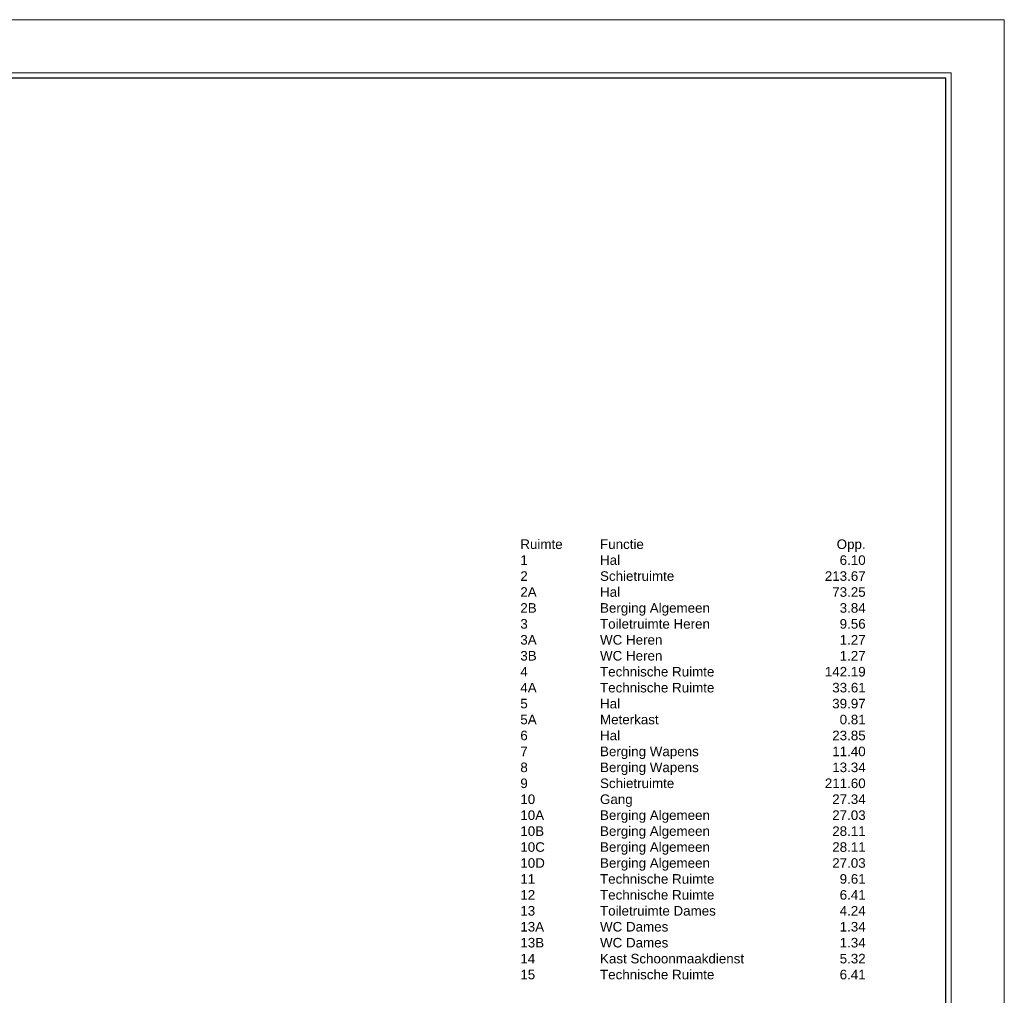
# Model space of a CAD drawing. Header units: millimetres. Extents: x 0 to 84000, y 0 to 59400.
# Tile 36 of 36: x 46935 to 84000, y 22677 to 59400. Entities that reach past the tile are written whole.
import ezdxf
from ezdxf.enums import TextEntityAlignment as Align

# ---------------------------------------------------------------- set-up
doc = ezdxf.new("R2010")
doc.units = ezdxf.units.MM
doc.layers.add('X-L0_C_afwerking', color=7, linetype='Continuous', lineweight=5)
doc.layers.add('X-T0_C_legenda', color=7, linetype='Continuous', lineweight=5)
doc.styles.add('DVD_ALG 1.8mm_RE', font='arial.ttf', dxfattribs={"height": 1.8})
doc.styles.add('DVD_ALG 2.5mm_RE', font='arial.ttf', dxfattribs={"height": 2.5})
doc.styles.add('DVD_ALG 3.5mm_BO', font='arialbd.ttf', dxfattribs={"height": 3.5})
doc.styles.add('DVD_ALG 5.0mm_BO', font='arialbd.ttf', dxfattribs={"height": 5})
doc.styles.add('DVD_VBC_Arial', font='arial.ttf')

# ---------------------------------------------------------------- blocks, each defined once
blk = doc.blocks.new('DVDVB_09_-S-_Ruimteoverzicht')
at = {"style": 'DVD_VBC_Arial'}
for s, p in [('Ruimte', (0, 0)), ('Functie', (3000, 0)), ('1', (0, -600)), ('Hal', (3000, -600)), ('2', (0, -1200)), ('Schietruimte', (3000, -1200)), ('2A', (0, -1800)), ('Hal', (3000, -1800)), ('2B', (0, -2400)), ('Berging Algemeen', (3000, -2400)), ('3', (0, -3000)), ('Toiletruimte Heren', (3000, -3000)), ('3A', (0, -3600)), ('WC Heren', (3000, -3600)), ('3B', (0, -4200)), ('WC Heren', (3000, -4200)), ('4', (0, -4800)), ('Technische Ruimte', (3000, -4800)), ('4A', (0, -5400)), ('Technische Ruimte', (3000, -5400)), ('5', (0, -6000)), ('Hal', (3000, -6000)), ('5A', (0, -6600)), ('Meterkast', (3000, -6600)), ('6', (0, -7200)), ('Hal', (3000, -7200)), ('7', (0, -7800)), ('Berging Wapens', (3000, -7800)), ('8', (0, -8400)), ('Berging Wapens', (3000, -8400)), ('9', (0, -9000)), ('Schietruimte', (3000, -9000)), ('10', (0, -9600)), ('Gang', (3000, -9600)), ('10A', (0, -10200)), ('Berging Algemeen', (3000, -10200)), ('10B', (0, -10800)), ('Berging Algemeen', (3000, -10800)), ('10C', (0, -11400)), ('Berging Algemeen', (3000, -11400)), ('10D', (0, -12000)), ('Berging Algemeen', (3000, -12000)), ('Technische Ruimte', (3000, -12600)), ('11', (0, -12600)), ('12', (0, -13200)), ('Technische Ruimte', (3000, -13200)), ('13', (0, -13800)), ('Toiletruimte Dames', (3000, -13800)), ('13A', (0, -14400)), ('WC Dames', (3000, -14400)), ('13B', (0, -15000)), ('WC Dames', (3000, -15000)), ('14', (0, -15600)), ('Kast Schoonmaakdienst', (3000, -15600)), ('15', (0, -16200)), ('Technische Ruimte', (3000, -16200))]:
    blk.add_text(s, height=360, dxfattribs=at).set_placement(p)
for s, p in [('Opp.', (13000, 0)), ('6.10', (13000, -600)), ('213.67', (13000, -1200)), ('73.25', (13000, -1800)), ('3.84', (13000, -2400)), ('9.56', (13000, -3000)), ('1.27', (13000, -3600)), ('1.27', (13000, -4200)), ('142.19', (13000, -4800)), ('33.61', (13000, -5400)), ('39.97', (13000, -6000)), ('0.81', (13000, -6600)), ('23.85', (13000, -7200)), ('11.40', (13000, -7800)), ('13.34', (13000, -8400)), ('211.60', (13000, -9000)), ('27.34', (13000, -9600)), ('27.03', (13000, -10200)), ('28.11', (13000, -10800)), ('28.11', (13000, -11400)), ('27.03', (13000, -12000)), ('9.61', (13000, -12600)), ('6.41', (13000, -13200)), ('4.24', (13000, -13800)), ('1.34', (13000, -14400)), ('1.34', (13000, -15000)), ('5.32', (13000, -15600)), ('6.41', (13000, -16200))]:
    blk.add_text(s, height=360, dxfattribs=at).set_placement(p, align=Align.RIGHT)
blk = doc.blocks.new('DVDVB_02_--_ A3-Basispl-liggend-inb')
at = {"color": 7, "lineweight": 9}
for points in [[(-409, -11), (11, -11), (11, 286), (-409, 286)], [(-384, 276), (1, 276), (1, -1), (-384, -1)]]:
    blk.add_lwpolyline(points, close=True, dxfattribs=at)
at = {"color": 7, "lineweight": 25}
blk.add_lwpolyline([(-383, 275), (-383, 0), (0, 0), (0, 275)], close=True, dxfattribs=at)
at = {"color": 7, "lineweight": 13}
for tag, p, height, style in [('TITEL', (-85, 90.18), 5, 'DVD_ALG 5.0mm_BO'), ('SUBTITEL', (-85, 76.18), 3.2, 'DVD_ALG 3.5mm_BO'), ('BOUWLAAGCODE', (-85, 66.16), 2.5, 'DVD_ALG 2.5mm_RE'), ('BOUWLAAGNAAM', (-70.61, 66.09), 2.5, 'DVD_ALG 2.5mm_RE'), ('GEBOUWCODE', (-85, 62.16), 2.5, 'DVD_ALG 2.5mm_RE'), ('GEBOUWNAAM', (-70.61, 62.09), 2.5, 'DVD_ALG 2.5mm_RE'), ('OBJECTCODE', (-85, 58.16), 2.5, 'DVD_ALG 2.5mm_RE'), ('OBJECTNAAM', (-70.61, 58.09), 2.5, 'DVD_ALG 2.5mm_RE'), ('SCHAAL', (-70.61, 48.19), 2, 'DVD_ALG 1.8mm_RE'), ('DATUM', (-70.61, 45.31), 2, 'DVD_ALG 1.8mm_RE'), ('BVO', (-78.55, 41.73), 1.5, 'DVD_ALG 1.8mm_RE'), ('NVO', (-50.39, 41.73), 1.5, 'DVD_ALG 1.8mm_RE')]:
    blk.add_attdef(tag, p, '', height=height, dxfattribs=dict(at, style=style))

msp = doc.modelspace()

# ---------------------------------------------------------------- block references
at = {"layer": 'X-L0_C_afwerking', "xscale": 200, "yscale": 200, "zscale": 200}
msp.add_blockref('DVDVB_02_--_ A3-Basispl-liggend-inb', (81800, 2200), dxfattribs=at)
at = {"layer": 'X-T0_C_legenda'}
msp.add_blockref('DVDVB_09_-S-_Ruimteoverzicht', (65781, 39478), dxfattribs=at)

doc.saveas('drawing.dxf')
